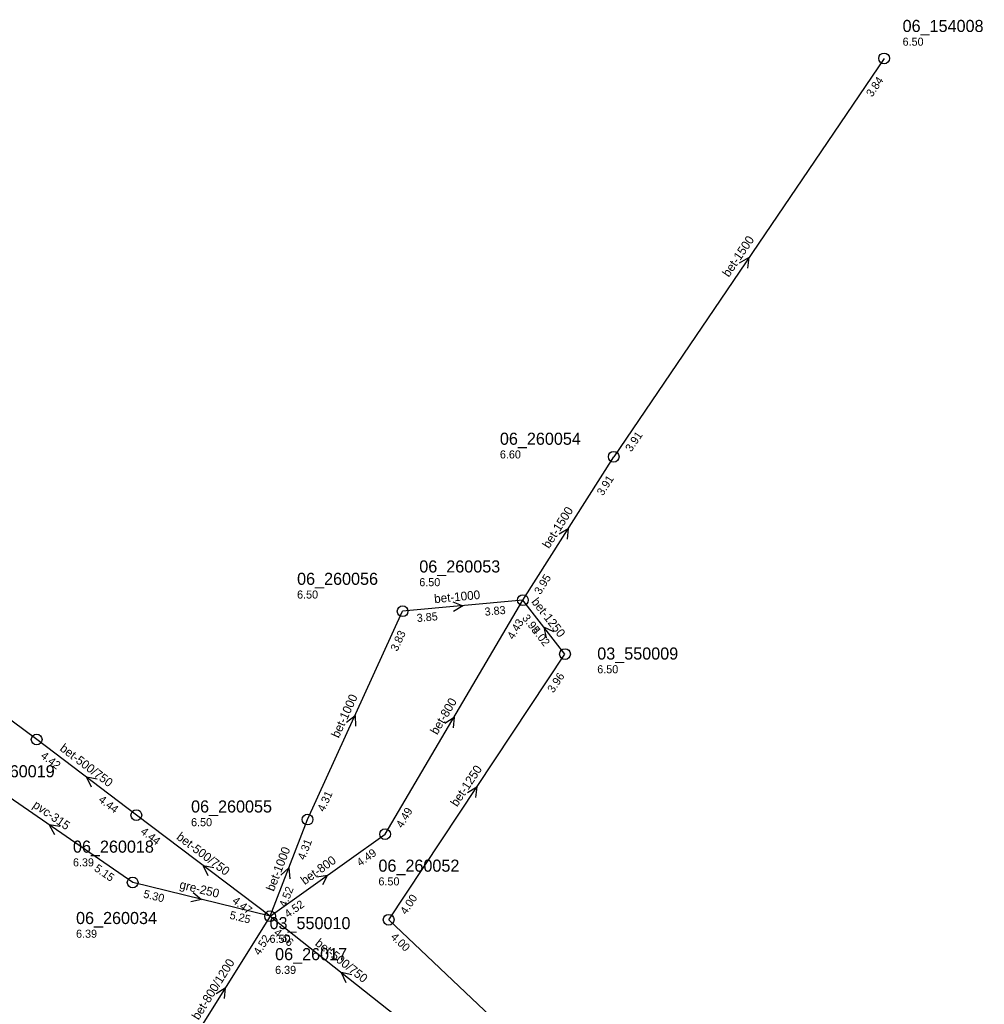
# Model space of a CAD drawing. Header units: metres. Extents: x 165198 to 166142, y 447057 to 448598.
# Tile 29 of 29: x 165835 to 165979, y 448138 to 448284. Entities that reach past the tile are written whole.
import ezdxf

# ---------------------------------------------------------------- set-up
doc = ezdxf.new("R2010")
doc.units = ezdxf.units.M

msp = doc.modelspace()

# ---------------------------------------------------------------- linework, layer by layer
at = {"layer": 'CON_BxH1000x1000mm', "linetype": 'Continuous'}
for points in [[(165910.042, 448197.656), (165892.13, 448196)], [(165877.984, 448165), (165892.13, 448196)], [(165872.4, 448150.612), (165877.984, 448165)]]:
    msp.add_lwpolyline(points, dxfattribs=at)
at = {"layer": 'CON_BxH1250x1250mm', "linetype": 'Continuous'}
for points in [[(165916.298, 448189.625), (165910.042, 448197.656)], [(165890.054, 448150.088), (165916.298, 448189.625)], [(165943.23, 448099.702), (165890.054, 448150.088)]]:
    msp.add_lwpolyline(points, dxfattribs=at)
at = {"layer": 'CON_BxH1500x1500mm', "linetype": 'Continuous'}
for points in [[(165963.797, 448278.281), (165923.547, 448219)], [(165910.042, 448197.656), (165923.547, 448219)]]:
    msp.add_lwpolyline(points, dxfattribs=at)
at = {"layer": 'CON_BxH250x250mm', "linetype": 'Continuous'}
msp.add_lwpolyline([(165872.4, 448150.612), (165851.951, 448155.636)], dxfattribs=at)
at = {"layer": 'CON_BxH315x315mm', "linetype": 'Continuous'}
msp.add_lwpolyline([(165851.951, 448155.636), (165827.117, 448172.769)], dxfattribs=at)
at = {"layer": 'CON_BxH500x750mm', "linetype": 'Continuous'}
for points in [[(165837.658, 448176.923), (165821.217, 448189.144)], [(165852.495, 448165.656), (165837.658, 448176.923)], [(165872.4, 448150.612), (165852.495, 448165.656)], [(165872.4, 448150.612), (165893.589, 448133.834)]]:
    msp.add_lwpolyline(points, dxfattribs=at)
at = {"layer": 'CON_BxH800x1200mm', "linetype": 'Continuous'}
msp.add_lwpolyline([(165872.4, 448150.612), (165859.075, 448129.29)], dxfattribs=at)
at = {"layer": 'CON_BxH800x800mm', "linetype": 'Continuous'}
for points in [[(165889.524, 448162.832), (165910.042, 448197.656)], [(165872.4, 448150.612), (165889.524, 448162.832)]]:
    msp.add_lwpolyline(points, dxfattribs=at)
at = {"layer": 'NOD_inspectieput'}
for centre in [(165963.8, 448278.28), (165923.55, 448219), (165910.04, 448197.66), (165892.13, 448196), (165916.3, 448189.63), (165837.66, 448176.92), (165852.49, 448165.66), (165877.98, 448165), (165889.52, 448162.83), (165851.95, 448155.64), (165872.4, 448150.61), (165890.05, 448150.09)]:
    msp.add_circle(centre, 0.8, dxfattribs=at)
at = {"layer": 'PIJL'}
for points in [[(165942.27, 448247.85), (165943.67, 448248.64), (165943.46, 448247.04)], [(165915.42, 448207.5), (165916.79, 448208.33), (165916.63, 448206.73)], [(165899.59, 448197.41), (165901.09, 448196.83), (165899.72, 448195.98)], [(165914.62, 448192.95), (165913.17, 448193.64), (165913.49, 448192.06)], [(165883.8, 448179.49), (165885.06, 448180.5), (165885.11, 448178.89)], [(165898.43, 448179.37), (165899.78, 448180.24), (165899.67, 448178.64)], [(165846.66, 448170.99), (165845.08, 448171.29), (165845.79, 448169.85)], [(165901.78, 448169.05), (165903.18, 448169.86), (165902.98, 448168.26)], [(165841.13, 448163.98), (165839.53, 448164.2), (165840.31, 448162.79)], [(165864.03, 448157.84), (165862.45, 448158.13), (165863.16, 448156.69)], [(165874, 448156.72), (165875.19, 448157.81), (165875.34, 448156.2)], [(165879.37, 448156.47), (165880.96, 448156.72), (165880.21, 448155.3)], [(165860.95, 448154.17), (165862.18, 448153.12), (165860.61, 448152.77)], [(165884.57, 448141.89), (165882.99, 448142.22), (165883.68, 448140.76)], [(165864.36, 448139.11), (165865.74, 448139.95), (165865.58, 448138.35)]]:
    msp.add_lwpolyline(points, dxfattribs=at)

# ---------------------------------------------------------------- texts
at = {"layer": 'DMM_BxH1000x1000mm'}
for rotation, p in [(5.28, (165896.88, 448197.21)), (65.47, (165882.62, 448177.04)), (68.79, (165872.96, 448154.22))]:
    msp.add_text('bet-1000', height=1.3, rotation=rotation, dxfattribs=at).set_placement(p)
at = {"layer": 'DMM_BxH1250x1250mm'}
for rotation, p in [(-52.08, (165911.22, 448197.39)), (56.42, (165900.23, 448166.81))]:
    msp.add_text('bet-1250', height=1.3, rotation=rotation, dxfattribs=at).set_placement(p)
at = {"layer": 'DMM_BxH1500x1500mm'}
for rotation, p in [(55.82, (165940.68, 448245.63)), (57.68, (165913.92, 448205.23))]:
    msp.add_text('bet-1500', height=1.3, rotation=rotation, dxfattribs=at).set_placement(p)
at = {"layer": 'DMM_BxH250x250mm'}
msp.add_text('gre-250', height=1.3, rotation=-13.8, dxfattribs=at).set_placement((165858.83, 448154.76))
at = {"layer": 'DMM_BxH315x315mm'}
msp.add_text('pvc-315', height=1.3, rotation=-34.6, dxfattribs=at).set_placement((165836.97, 448166.89))
at = {"layer": 'DMM_BxH500x750mm'}
for rotation, p in [(-37.21, (165840.99, 448175.37)), (-37.08, (165858.36, 448162.18)), (-38.37, (165879, 448146.39))]:
    msp.add_text('bet-500/750', height=1.3, rotation=rotation, dxfattribs=at).set_placement(p)
at = {"layer": 'DMM_BxH800x1200mm'}
msp.add_text('bet-800/1200', height=1.3, rotation=58, dxfattribs=at).set_placement((165861.76, 448135.07))
at = {"layer": 'DMM_BxH800x800mm'}
for rotation, p in [(59.49, (165897.27, 448177.52)), (35.51, (165877.55, 448155.23))]:
    msp.add_text('bet-800', height=1.3, rotation=rotation, dxfattribs=at).set_placement(p)
at = {"layer": 'INV_BxH1000x1000mm'}
for s, rotation, p in [('3.85', 5.28, (165894.29, 448194.39)), ('3.83', 5.28, (165904.39, 448195.33)), ('3.83', 65.47, (165891.34, 448189.94)), ('4.31', 65.47, (165880.45, 448166.07)), ('4.31', 68.79, (165877.55, 448158.9)), ('4.52', 68.79, (165874.8, 448151.83))]:
    msp.add_text(s, height=1.2, rotation=rotation, dxfattribs=at).set_placement(p)
at = {"layer": 'INV_BxH1250x1250mm'}
for s, rotation, p in [('3.95', -52.08, (165909.85, 448194.97)), ('4.02', -52.08, (165911.29, 448193.13)), ('3.96', 56.42, (165914.57, 448183.76)), ('4.00', 56.42, (165892.66, 448150.76)), ('4.00', -43.46, (165890.27, 448147.41))]:
    msp.add_text(s, height=1.2, rotation=rotation, dxfattribs=at).set_placement(p)
at = {"layer": 'INV_BxH1500x1500mm'}
for s, rotation, p in [('3.84', 55.82, (165962.01, 448272.44)), ('3.91', 55.82, (165926.16, 448219.64)), ('3.91', 57.68, (165921.95, 448213.1)), ('3.95', 57.68, (165912.63, 448198.38))]:
    msp.add_text(s, height=1.2, rotation=rotation, dxfattribs=at).set_placement(p)
at = {"layer": 'INV_BxH250x250mm'}
for s, p in [('5.30', (165853.46, 448153.41)), ('5.25', (165866.3, 448150.26))]:
    msp.add_text(s, height=1.2, rotation=-13.8, dxfattribs=at).set_placement(p)
at = {"layer": 'INV_BxH315x315mm'}
msp.add_text('5.15', height=1.2, rotation=-34.6, dxfattribs=at).set_placement((165846.12, 448157.47))
at = {"layer": 'INV_BxH500x750mm'}
for s, rotation, p in [('4.42', -37.21, (165838.16, 448174.28)), ('4.44', -37.21, (165846.76, 448167.75)), ('4.44', -37.08, (165853.01, 448163.01)), ('4.47', -37.08, (165866.66, 448152.7)), ('4.56', -38.37, (165872.85, 448147.96))]:
    msp.add_text(s, height=1.2, rotation=rotation, dxfattribs=at).set_placement(p)
at = {"layer": 'INV_BxH800x1200mm'}
msp.add_text('4.52', height=1.2, rotation=58, dxfattribs=at).set_placement((165870.83, 448144.71))
at = {"layer": 'INV_BxH800x800mm'}
for s, rotation, p in [('4.43', 59.49, (165908.63, 448191.71)), ('4.49', 59.49, (165892.09, 448163.64)), ('4.49', 35.51, (165885.82, 448157.97)), ('4.52', 35.51, (165875.07, 448150.31))]:
    msp.add_text(s, height=1.2, rotation=rotation, dxfattribs=at).set_placement(p)
at = {"layer": 'NLV_inspectieput'}
for s, p in [('6.50', (165966.55, 448280.17)), ('6.60', (165906.61, 448218.74)), ('6.50', (165894.61, 448199.73)), ('6.50', (165876.42, 448197.89)), ('6.50', (165921.1, 448186.77)), ('6.50', (165860.64, 448164.01)), ('6.39', (165843.06, 448158.03)), ('6.50', (165888.53, 448155.2)), ('6.39', (165843.52, 448147.41)), ('6.50', (165872.32, 448146.65)), ('6.39', (165873.15, 448142.03))]:
    msp.add_text(s, height=1.2, dxfattribs=at).set_placement(p)
at = {"layer": 'NNR_inspectieput'}
for s, p in [('06_154008', (165966.55, 448282.21)), ('06_260054', (165906.61, 448220.78)), ('06_260053', (165894.61, 448201.77)), ('06_260056', (165876.42, 448199.93)), ('03_550009', (165921.1, 448188.81)), ('06_260019', (165828.29, 448171.29)), ('06_260055', (165860.64, 448166.05)), ('06_260018', (165843.06, 448160.07)), ('06_260052', (165888.53, 448157.24)), ('06_260034', (165843.52, 448149.45)), ('03_550010', (165872.32, 448148.69)), ('06_26017', (165873.15, 448144.07))]:
    msp.add_text(s, height=1.8, dxfattribs=at).set_placement(p)

doc.saveas('drawing.dxf')
